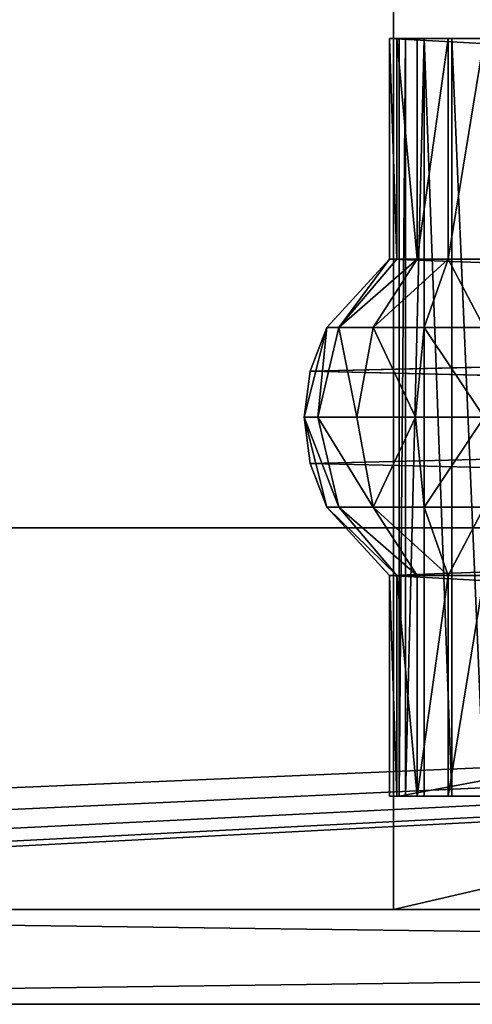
# Model space of a CAD drawing. Extents: x -4.01 to 4.01, y 0 to 2.
# Tile 2 of 7: x -2.54 to -2.06, y 0 to 1.04. Entities that reach past the tile are written whole.
import ezdxf

# ---------------------------------------------------------------- set-up
doc = ezdxf.new("R2010")
doc.units = 0
doc.header["$LTSCALE"] = 2.54
doc.layers.get('0').update_dxf_attribs({"linetype": 'CONTINUOUS'})

# ---------------------------------------------------------------- blocks, each defined once
blk = doc.blocks.new('COMMA_1600_PM_STL')
at = {"color": 0}
for p, q in [((-2.1457, 0.101, 3.6612), (-2.1457, 1.0971, 3.6612)), ((-2.1457, 1.0971, 157.9449), (-2.1457, 0.101, 157.9449)), ((-2.1457, 0.101, 3.6612), (-2.1457, 1.0971, 3.6612)), ((-2.1457, 1.0971, 157.9449), (-2.1457, 0.101, 157.9449)), ((-2.15, 1.021, 3.75), (-2.15, 0.788, 3.75)), ((-2.15, 0.788, 157.95), (-2.15, 1.021, 157.95)), ((-2.15, 1.021, 157.95), (-2.15, 1.021, 3.75)), ((-2.15, 1.021, 3.75), (-2.15, 0.788, 3.75)), ((-2.15, 1.021, 3.75), (-2.1424, 1.021, 3.7117)), ((-2.15, 1.021, 157.95), (-2.15, 1.021, 3.75)), ((2.15, 1.021, 157.95), (-2.15, 1.021, 157.95)), ((-2.15, 1.021, 3.75), (-2.1424, 1.021, 3.7117)), ((-2.15, 0.788, 157.95), (-2.15, 1.021, 157.95)), ((2.15, 1.021, 157.95), (-2.15, 1.021, 157.95)), ((-2.1424, 0.788, 3.7117), (-2.1424, 1.021, 3.7117)), ((-2.1424, 1.021, 3.7117), (-2.1207, 1.021, 3.6793)), ((-2.1424, 0.788, 3.7117), (-2.1424, 1.021, 3.7117)), ((-2.1424, 1.021, 3.7117), (-2.1207, 1.021, 3.6793)), ((-2.14, 0.221, 3.75), (-2.14, 1.021, 3.75)), ((-2.14, 1.021, 157.94), (-2.14, 1.021, 3.75)), ((-2.14, 1.021, 157.94), (-2.14, 0.221, 157.94)), ((-2.14, 0.221, 3.75), (-2.14, 1.021, 3.75)), ((-2.14, 1.021, 3.75), (-2.1331, 1.021, 3.7156)), ((2.14, 1.021, 157.94), (-2.14, 1.021, 157.94)), ((-2.14, 1.021, 157.94), (-2.14, 1.021, 3.75)), ((-2.14, 1.021, 3.75), (-2.1331, 1.021, 3.7156)), ((-2.14, 1.021, 157.94), (-2.14, 0.221, 157.94)), ((2.14, 1.021, 157.94), (-2.14, 1.021, 157.94)), ((-2.1331, 0.221, 3.7156), (-2.1331, 1.021, 3.7156)), ((-2.1331, 0.221, 3.7156), (-2.1331, 1.021, 3.7156)), ((-2.1331, 1.021, 3.7156), (-2.1136, 1.021, 3.6864)), ((-2.1331, 1.021, 3.7156), (-2.1136, 1.021, 3.6864)), ((-2.1207, 0.788, 3.6793), (-2.1207, 1.021, 3.6793)), ((-2.1207, 1.021, 3.6793), (-2.0883, 1.021, 3.6576)), ((-2.1207, 0.788, 3.6793), (-2.1207, 1.021, 3.6793)), ((-2.1207, 1.021, 3.6793), (-2.0883, 1.021, 3.6576)), ((-2.1136, 0.221, 3.6864), (-2.1136, 1.021, 3.6864)), ((-2.1136, 0.221, 3.6864), (-2.1136, 1.021, 3.6864)), ((-2.1136, 1.021, 3.6864), (-2.0844, 1.021, 3.6668)), ((-2.1136, 1.021, 3.6864), (-2.0844, 1.021, 3.6668)), ((-2.0883, 0.788, 3.6576), (-2.0883, 1.021, 3.6576)), ((-2.0883, 1.021, 3.6576), (-2.05, 1.021, 3.65)), ((-2.0883, 0.788, 3.6576), (-2.0883, 1.021, 3.6576)), ((-2.0883, 1.021, 3.6576), (-2.05, 1.021, 3.65)), ((-2.0844, 0.221, 3.6668), (-2.0844, 1.021, 3.6668)), ((-2.0844, 0.221, 3.6668), (-2.0844, 1.021, 3.6668)), ((-2.0844, 1.021, 3.6668), (-2.05, 1.021, 3.66)), ((-2.0844, 1.021, 3.6668), (-2.05, 1.021, 3.66)), ((-2.15, 0.788, 3.75), (-2.2161, 0.7159, 3.75)), ((-2.2161, 0.7159, 158.0161), (-2.15, 0.788, 157.95)), ((-2.15, 0.788, 3.75), (-2.2161, 0.7159, 3.75)), ((-2.2161, 0.7159, 158.0161), (-2.15, 0.788, 157.95)), ((-2.2034, 0.7159, 3.6864), (-2.1424, 0.788, 3.7117)), ((-2.2034, 0.7159, 3.6864), (-2.1424, 0.788, 3.7117)), ((-2.1674, 0.7159, 3.6326), (-2.1207, 0.788, 3.6793)), ((-2.1674, 0.7159, 3.6326), (-2.1207, 0.788, 3.6793)), ((-2.15, 0.788, 157.95), (-2.15, 0.788, 3.75)), ((-2.15, 0.788, 157.95), (-2.15, 0.788, 3.75)), ((-2.15, 0.788, 3.75), (-2.1424, 0.788, 3.7117)), ((-2.15, 0.788, 3.75), (-2.1424, 0.788, 3.7117)), ((2.15, 0.788, 157.95), (-2.15, 0.788, 157.95)), ((2.15, 0.788, 157.95), (-2.15, 0.788, 157.95)), ((-2.1424, 0.788, 3.7117), (-2.1207, 0.788, 3.6793)), ((-2.1424, 0.788, 3.7117), (-2.1207, 0.788, 3.6793)), ((-2.1207, 0.788, 3.6793), (-2.0883, 0.788, 3.6576)), ((-2.1207, 0.788, 3.6793), (-2.0883, 0.788, 3.6576)), ((-2.1136, 0.7159, 3.5966), (-2.0883, 0.788, 3.6576)), ((-2.1136, 0.7159, 3.5966), (-2.0883, 0.788, 3.6576)), ((-2.0883, 0.788, 3.6576), (-2.05, 0.788, 3.65)), ((-2.0883, 0.788, 3.6576), (-2.05, 0.788, 3.65)), ((-2.2161, 0.7159, 3.75), (-2.24, 0.621, 3.75)), ((-2.2161, 0.7159, 3.75), (-2.24, 0.621, 3.75)), ((-2.2161, 0.7159, 3.75), (-2.2339, 0.6699, 158.0339)), ((-2.2339, 0.6699, 158.0339), (-2.2161, 0.7159, 158.0161)), ((-2.2161, 0.7159, 3.75), (-2.2339, 0.6699, 158.0339)), ((-0.2063, 0.7159, 158.0161), (-2.2339, 0.6699, 158.0339)), ((-0.2063, 0.7159, 158.0161), (-2.2339, 0.6699, 158.0339)), ((-2.2339, 0.6699, 158.0339), (-2.2161, 0.7159, 158.0161)), ((-2.2255, 0.621, 3.6773), (-2.2034, 0.7159, 3.6864)), ((-2.2255, 0.621, 3.6773), (-2.2034, 0.7159, 3.6864)), ((-2.2161, 0.7159, 3.75), (-2.2161, 0.7159, 158.0161)), ((-2.2161, 0.7159, 3.75), (-2.2161, 0.7159, 158.0161)), ((-2.2161, 0.7159, 3.75), (-2.2034, 0.7159, 3.6864)), ((-2.2161, 0.7159, 3.75), (-2.2034, 0.7159, 3.6864)), ((-0.2063, 0.7159, 158.0161), (-2.2161, 0.7159, 158.0161)), ((-0.2063, 0.7159, 158.0161), (-2.2161, 0.7159, 158.0161)), ((-2.2034, 0.7159, 3.6864), (-2.1674, 0.7159, 3.6326)), ((-2.2034, 0.7159, 3.6864), (-2.1674, 0.7159, 3.6326)), ((-2.1844, 0.621, 3.6156), (-2.1674, 0.7159, 3.6326)), ((-2.1844, 0.621, 3.6156), (-2.1674, 0.7159, 3.6326)), ((-2.1674, 0.7159, 3.6326), (-2.1136, 0.7159, 3.5966)), ((-2.1674, 0.7159, 3.6326), (-2.1136, 0.7159, 3.5966)), ((-2.1227, 0.621, 3.5745), (-2.1136, 0.7159, 3.5966)), ((-2.1227, 0.621, 3.5745), (-2.1136, 0.7159, 3.5966)), ((-2.1136, 0.7159, 3.5966), (-2.05, 0.7159, 3.5839)), ((-2.1136, 0.7159, 3.5966), (-2.05, 0.7159, 3.5839)), ((-2.24, 0.621, 3.75), (-2.2339, 0.6699, 158.0339)), ((-2.24, 0.621, 3.75), (-2.2339, 0.6699, 158.0339)), ((-2.24, 0.621, 158.04), (-2.2339, 0.6699, 158.0339)), ((-2.24, 0.621, 158.04), (-2.2339, 0.6699, 158.0339)), ((-0.2063, 0.621, 158.04), (-2.2339, 0.6699, 158.0339)), ((-0.2063, 0.621, 158.04), (-2.2339, 0.6699, 158.0339)), ((-2.24, 0.621, 3.75), (-2.24, 0.621, 158.04)), ((-2.24, 0.621, 3.75), (-2.24, 0.621, 158.04)), ((-2.24, 0.621, 3.75), (-2.2339, 0.5721, 158.0339)), ((-2.2339, 0.5721, 158.0339), (-2.24, 0.621, 158.04)), ((-2.24, 0.621, 3.75), (-2.2339, 0.5721, 158.0339)), ((-2.24, 0.621, 3.75), (-2.2161, 0.5261, 3.75)), ((-2.24, 0.621, 3.75), (-2.2161, 0.5261, 3.75)), ((-2.24, 0.621, 3.75), (-2.2255, 0.621, 3.6773)), ((-2.24, 0.621, 3.75), (-2.2255, 0.621, 3.6773)), ((-0.2063, 0.621, 158.04), (-2.24, 0.621, 158.04)), ((-2.2339, 0.5721, 158.0339), (-2.24, 0.621, 158.04)), ((-0.2063, 0.621, 158.04), (-2.24, 0.621, 158.04)), ((-0.2063, 0.621, 158.04), (-2.2339, 0.5721, 158.0339)), ((-0.2063, 0.621, 158.04), (-2.2339, 0.5721, 158.0339)), ((-2.2034, 0.5261, 3.6864), (-2.2255, 0.621, 3.6773)), ((-2.2255, 0.621, 3.6773), (-2.1844, 0.621, 3.6156)), ((-2.2255, 0.621, 3.6773), (-2.1844, 0.621, 3.6156)), ((-2.2034, 0.5261, 3.6864), (-2.2255, 0.621, 3.6773)), ((-2.1674, 0.5261, 3.6326), (-2.1844, 0.621, 3.6156)), ((-2.1844, 0.621, 3.6156), (-2.1227, 0.621, 3.5745)), ((-2.1844, 0.621, 3.6156), (-2.1227, 0.621, 3.5745)), ((-2.1674, 0.5261, 3.6326), (-2.1844, 0.621, 3.6156)), ((-2.1136, 0.5261, 3.5966), (-2.1227, 0.621, 3.5745)), ((-2.1227, 0.621, 3.5745), (-2.05, 0.621, 3.56)), ((-2.1227, 0.621, 3.5745), (-2.05, 0.621, 3.56)), ((-2.1136, 0.5261, 3.5966), (-2.1227, 0.621, 3.5745)), ((-2.2161, 0.5261, 3.75), (-2.2339, 0.5721, 158.0339)), ((-2.2161, 0.5261, 3.75), (-2.2339, 0.5721, 158.0339)), ((-2.2161, 0.5261, 158.0161), (-2.2339, 0.5721, 158.0339)), ((-0.2063, 0.5261, 158.0161), (-2.2339, 0.5721, 158.0339)), ((-2.2161, 0.5261, 158.0161), (-2.2339, 0.5721, 158.0339)), ((-0.2063, 0.5261, 158.0161), (-2.2339, 0.5721, 158.0339)), ((-2.2161, 0.5261, 3.75), (-2.2161, 0.5261, 158.0161)), ((-2.2161, 0.5261, 3.75), (-2.15, 0.454, 3.75)), ((-2.15, 0.454, 157.95), (-2.2161, 0.5261, 158.0161)), ((-2.2161, 0.5261, 3.75), (-2.2161, 0.5261, 158.0161)), ((-2.2161, 0.5261, 3.75), (-2.15, 0.454, 3.75)), ((-2.2161, 0.5261, 3.75), (-2.2034, 0.5261, 3.6864)), ((-2.2161, 0.5261, 3.75), (-2.2034, 0.5261, 3.6864)), ((-0.2063, 0.5261, 158.0161), (-2.2161, 0.5261, 158.0161)), ((-2.15, 0.454, 157.95), (-2.2161, 0.5261, 158.0161)), ((-0.2063, 0.5261, 158.0161), (-2.2161, 0.5261, 158.0161)), ((-2.1424, 0.454, 3.7117), (-2.2034, 0.5261, 3.6864)), ((-2.2034, 0.5261, 3.6864), (-2.1674, 0.5261, 3.6326)), ((-2.2034, 0.5261, 3.6864), (-2.1674, 0.5261, 3.6326)), ((-2.1424, 0.454, 3.7117), (-2.2034, 0.5261, 3.6864)), ((-2.1207, 0.454, 3.6793), (-2.1674, 0.5261, 3.6326)), ((-2.1674, 0.5261, 3.6326), (-2.1136, 0.5261, 3.5966)), ((-2.1674, 0.5261, 3.6326), (-2.1136, 0.5261, 3.5966)), ((-2.1207, 0.454, 3.6793), (-2.1674, 0.5261, 3.6326)), ((-2.0883, 0.454, 3.6576), (-2.1136, 0.5261, 3.5966)), ((-2.1136, 0.5261, 3.5966), (-2.05, 0.5261, 3.5839)), ((-2.1136, 0.5261, 3.5966), (-2.05, 0.5261, 3.5839)), ((-2.0883, 0.454, 3.6576), (-2.1136, 0.5261, 3.5966)), ((-3.914, 0.5042, 1), (3.914, 0.5042, 1)), ((3.914, 0.5042, 0.8), (-3.914, 0.5042, 0.8)), ((-3.914, 0.5042, 1), (3.914, 0.5042, 1)), ((3.914, 0.5042, 0.8), (-3.914, 0.5042, 0.8)), ((-3.914, 0.5042, 160.8), (3.914, 0.5042, 160.8)), ((3.914, 0.5042, 160.6), (-3.914, 0.5042, 160.6)), ((-3.914, 0.5042, 160.8), (3.914, 0.5042, 160.8)), ((3.914, 0.5042, 160.6), (-3.914, 0.5042, 160.6)), ((-2.15, 0.454, 3.75), (-2.15, 0.221, 3.75)), ((-2.15, 0.221, 157.95), (-2.15, 0.454, 157.95)), ((-2.15, 0.454, 157.95), (-2.15, 0.454, 3.75)), ((-2.15, 0.454, 157.95), (-2.15, 0.454, 3.75)), ((-2.15, 0.454, 3.75), (-2.15, 0.221, 3.75)), ((-2.15, 0.454, 3.75), (-2.1424, 0.454, 3.7117)), ((-2.15, 0.454, 3.75), (-2.1424, 0.454, 3.7117)), ((2.15, 0.454, 157.95), (-2.15, 0.454, 157.95)), ((-2.15, 0.221, 157.95), (-2.15, 0.454, 157.95)), ((2.15, 0.454, 157.95), (-2.15, 0.454, 157.95)), ((-2.1424, 0.221, 3.7117), (-2.1424, 0.454, 3.7117)), ((-2.1424, 0.454, 3.7117), (-2.1207, 0.454, 3.6793)), ((-2.1424, 0.221, 3.7117), (-2.1424, 0.454, 3.7117)), ((-2.1424, 0.454, 3.7117), (-2.1207, 0.454, 3.6793)), ((-2.1207, 0.221, 3.6793), (-2.1207, 0.454, 3.6793)), ((-2.1207, 0.454, 3.6793), (-2.0883, 0.454, 3.6576)), ((-2.1207, 0.221, 3.6793), (-2.1207, 0.454, 3.6793)), ((-2.1207, 0.454, 3.6793), (-2.0883, 0.454, 3.6576)), ((-2.0883, 0.221, 3.6576), (-2.0883, 0.454, 3.6576)), ((-2.0883, 0.454, 3.6576), (-2.05, 0.454, 3.65)), ((-2.0883, 0.221, 3.6576), (-2.0883, 0.454, 3.6576)), ((-2.0883, 0.454, 3.6576), (-2.05, 0.454, 3.65)), ((-2.15, 0.221, 157.95), (-2.15, 0.221, 3.75)), ((-2.15, 0.221, 3.75), (-2.1424, 0.221, 3.7117)), ((2.15, 0.221, 157.95), (-2.15, 0.221, 157.95)), ((-2.15, 0.221, 157.95), (-2.15, 0.221, 3.75)), ((-2.15, 0.221, 3.75), (-2.1424, 0.221, 3.7117)), ((2.15, 0.221, 157.95), (-2.15, 0.221, 157.95)), ((-2.1424, 0.221, 3.7117), (-2.1207, 0.221, 3.6793)), ((-2.1424, 0.221, 3.7117), (-2.1207, 0.221, 3.6793)), ((-2.14, 0.221, 3.75), (-2.14, 0.221, 157.94)), ((-2.1331, 0.221, 3.7156), (-2.14, 0.221, 3.75)), ((-2.14, 0.221, 3.75), (-2.14, 0.221, 157.94)), ((-2.14, 0.221, 157.94), (2.14, 0.221, 157.94)), ((-2.1331, 0.221, 3.7156), (-2.14, 0.221, 3.75)), ((-2.14, 0.221, 157.94), (2.14, 0.221, 157.94)), ((-2.1136, 0.221, 3.6864), (-2.1331, 0.221, 3.7156)), ((-2.1136, 0.221, 3.6864), (-2.1331, 0.221, 3.7156)), ((-2.1207, 0.221, 3.6793), (-2.0883, 0.221, 3.6576)), ((-2.1207, 0.221, 3.6793), (-2.0883, 0.221, 3.6576)), ((-2.0844, 0.221, 3.6668), (-2.1136, 0.221, 3.6864)), ((-2.0844, 0.221, 3.6668), (-2.1136, 0.221, 3.6864)), ((-2.0883, 0.221, 3.6576), (-2.05, 0.221, 3.65)), ((-2.0883, 0.221, 3.6576), (-2.05, 0.221, 3.65)), ((-2.05, 0.221, 3.66), (-2.0844, 0.221, 3.6668)), ((-2.05, 0.221, 3.66), (-2.0844, 0.221, 3.6668)), ((3.8288, 0.101, 0.8), (-3.8288, 0.101, 0.8)), ((-3.8288, 0.101, 160.8), (3.8288, 0.101, 160.8)), ((3.8288, 0.101, 0.8), (-3.8288, 0.101, 0.8)), ((-3.8288, 0.101, 160.8), (3.8288, 0.101, 160.8)), ((3.8288, 0.101, 1), (-3.8288, 0.101, 1)), ((3.8288, 0.101, 0.8), (-3.8288, 0.101, 0.8)), ((3.8288, 0.101, 1), (-3.8288, 0.101, 1)), ((3.8288, 0.101, 0.8), (-3.8288, 0.101, 0.8)), ((-3.8288, 0.101, 160.8), (3.8288, 0.101, 160.8)), ((-3.8288, 0.101, 160.6), (3.8288, 0.101, 160.6)), ((-3.8288, 0.101, 160.8), (3.8288, 0.101, 160.8)), ((-3.8288, 0.101, 160.6), (3.8288, 0.101, 160.6)), ((2.1423, 0.101, 3.6612), (-2.1457, 0.101, 3.6612)), ((-2.1457, 0.101, 157.9449), (2.1423, 0.101, 157.9449)), ((-2.1457, 0.101, 3.6612), (-2.1457, 0.101, 157.9449)), ((-2.1457, 0.101, 157.9449), (2.1423, 0.101, 157.9449)), ((-2.1457, 0.101, 3.6612), (-2.1457, 0.101, 157.9449)), ((2.1423, 0.101, 3.6612), (-2.1457, 0.101, 3.6612)), ((-3.8288, 0.001, 0.8), (3.8288, 0.001, 0.8)), ((3.8288, 0.001, 160.8), (-3.8288, 0.001, 160.8)), ((-3.8288, 0.001, 0.8), (3.8288, 0.001, 0.8)), ((3.8288, 0.001, 160.8), (-3.8288, 0.001, 160.8))]:
    blk.add_line(p, q, dxfattribs=at)
mesh = blk.add_polyface(dxfattribs=at)
corners = [(2.1423, 1.0971, 3.6612), (-2.1457, 0.101, 3.6612), (-2.1457, 1.0971, 3.6612), (2.1423, 0.101, 3.6612)]
mesh.append_faces([[corners[k] for k in face] for face in [(0, 1, 2), (1, 0, 3)]], dxfattribs={"vtx0": -1, "color": 0})
mesh = blk.add_polyface(dxfattribs=at)
corners = [(2.1423, 0.101, 157.9449), (-2.1457, 1.0971, 157.9449), (-2.1457, 0.101, 157.9449), (2.1423, 1.0971, 157.9449)]
mesh.append_faces([[corners[k] for k in face] for face in [(0, 1, 2), (1, 0, 3)]], dxfattribs={"vtx0": -1, "color": 0})
mesh = blk.add_polyface(dxfattribs=at)
corners = [(-2.1457, 1.0971, 157.9449), (-2.1457, 0.101, 3.6612), (-2.1457, 0.101, 157.9449), (-2.1457, 1.0971, 3.6612)]
mesh.append_faces([[corners[k] for k in face] for face in [(0, 1, 2), (1, 0, 3)]], dxfattribs={"vtx0": -1, "color": 0})
mesh = blk.add_polyface(dxfattribs=at)
corners = [(-2.15, 1.021, 157.95), (-2.15, 0.788, 3.75), (-2.15, 0.788, 157.95), (-2.15, 1.021, 3.75)]
mesh.append_faces([[corners[k] for k in face] for face in [(0, 1, 2), (1, 0, 3)]], dxfattribs={"vtx0": -1, "color": 0})
mesh = blk.add_polyface(dxfattribs=at)
corners = [(-2.15, 1.021, 3.75), (-2.1424, 0.788, 3.7117), (-2.15, 0.788, 3.75), (-2.1424, 1.021, 3.7117)]
mesh.append_faces([[corners[k] for k in face] for face in [(0, 1, 2), (1, 0, 3)]], dxfattribs={"vtx0": -1, "color": 0})
mesh = blk.add_polyface(dxfattribs=at)
corners = [(-2.0883, 1.021, 3.6576), (-2.0844, 1.021, 3.6668), (-2.05, 1.021, 3.66), (-2.1207, 1.021, 3.6793), (-2.1136, 1.021, 3.6864), (-2.1424, 1.021, 3.7117), (-2.1331, 1.021, 3.7156), (-2.15, 1.021, 3.75), (-2.14, 1.021, 3.75), (-2.15, 1.021, 157.95), (-2.14, 1.021, 157.94), (2.14, 1.021, 157.94), (2.15, 1.021, 3.65), (-2.05, 1.021, 3.65), (2.14, 1.021, 3.66), (2.15, 1.021, 157.95)]
mesh.append_faces([[corners[k] for k in face] for face in [(0, 12, 13)]], dxfattribs={"vtx0": -1, "color": 0})
mesh.append_faces([[corners[k] for k in face] for face in [(1, 3, 4), (4, 5, 6), (6, 7, 8), (8, 9, 10), (10, 9, 11), (12, 14, 15), (14, 0, 2), (15, 11, 9)]], dxfattribs={"vtx0": -1, "vtx1": -1, "color": 0})
mesh.append_faces([[corners[k] for k in face] for face in [(12, 0, 14)]], dxfattribs={"vtx0": -1, "vtx1": -1, "vtx2": -1, "color": 0})
mesh.append_faces([[corners[k] for k in face] for face in [(0, 1, 2), (1, 0, 3), (4, 3, 5), (6, 5, 7), (8, 7, 9), (15, 14, 11)]], dxfattribs={"vtx0": -1, "vtx2": -1, "color": 0})
mesh = blk.add_polyface(dxfattribs=at)
corners = [(2.15, 0.788, 157.95), (-2.15, 1.021, 157.95), (-2.15, 0.788, 157.95), (2.15, 1.021, 157.95)]
mesh.append_faces([[corners[k] for k in face] for face in [(0, 1, 2), (1, 0, 3)]], dxfattribs={"vtx0": -1, "color": 0})
mesh = blk.add_polyface(dxfattribs=at)
corners = [(-2.1424, 1.021, 3.7117), (-2.1207, 0.788, 3.6793), (-2.1424, 0.788, 3.7117), (-2.1207, 1.021, 3.6793)]
mesh.append_faces([[corners[k] for k in face] for face in [(0, 1, 2), (1, 0, 3)]], dxfattribs={"vtx0": -1, "color": 0})
mesh = blk.add_polyface(dxfattribs=at)
corners = [(-2.14, 1.021, 3.75), (-2.14, 0.221, 157.94), (-2.14, 0.221, 3.75), (-2.14, 1.021, 157.94)]
mesh.append_faces([[corners[k] for k in face] for face in [(0, 1, 2), (1, 0, 3)]], dxfattribs={"vtx0": -1, "color": 0})
mesh = blk.add_polyface(dxfattribs=at)
corners = [(-2.1331, 1.021, 3.7156), (-2.14, 0.221, 3.75), (-2.1331, 0.221, 3.7156), (-2.14, 1.021, 3.75)]
mesh.append_faces([[corners[k] for k in face] for face in [(0, 1, 2), (1, 0, 3)]], dxfattribs={"vtx0": -1, "color": 0})
mesh = blk.add_polyface(dxfattribs=at)
corners = [(2.14, 1.021, 157.94), (-2.14, 0.221, 157.94), (-2.14, 1.021, 157.94), (2.14, 0.221, 157.94)]
mesh.append_faces([[corners[k] for k in face] for face in [(0, 1, 2), (1, 0, 3)]], dxfattribs={"vtx0": -1, "color": 0})
mesh = blk.add_polyface(dxfattribs=at)
corners = [(-2.1136, 1.021, 3.6864), (-2.1331, 0.221, 3.7156), (-2.1136, 0.221, 3.6864), (-2.1331, 1.021, 3.7156)]
mesh.append_faces([[corners[k] for k in face] for face in [(0, 1, 2), (1, 0, 3)]], dxfattribs={"vtx0": -1, "color": 0})
mesh = blk.add_polyface(dxfattribs=at)
corners = [(-2.0883, 1.021, 3.6576), (-2.1207, 0.788, 3.6793), (-2.1207, 1.021, 3.6793), (-2.0883, 0.788, 3.6576)]
mesh.append_faces([[corners[k] for k in face] for face in [(0, 1, 2), (1, 0, 3)]], dxfattribs={"vtx0": -1, "color": 0})
mesh = blk.add_polyface(dxfattribs=at)
corners = [(-2.0844, 0.221, 3.6668), (-2.1136, 1.021, 3.6864), (-2.1136, 0.221, 3.6864), (-2.0844, 1.021, 3.6668)]
mesh.append_faces([[corners[k] for k in face] for face in [(0, 1, 2), (1, 0, 3)]], dxfattribs={"vtx0": -1, "color": 0})
mesh = blk.add_polyface(dxfattribs=at)
corners = [(-2.05, 1.021, 3.65), (-2.0883, 0.788, 3.6576), (-2.0883, 1.021, 3.6576), (-2.05, 0.788, 3.65)]
mesh.append_faces([[corners[k] for k in face] for face in [(0, 1, 2), (1, 0, 3)]], dxfattribs={"vtx0": -1, "color": 0})
mesh = blk.add_polyface(dxfattribs=at)
corners = [(-2.05, 0.221, 3.66), (-2.0844, 1.021, 3.6668), (-2.0844, 0.221, 3.6668), (-2.05, 1.021, 3.66)]
mesh.append_faces([[corners[k] for k in face] for face in [(0, 1, 2), (1, 0, 3)]], dxfattribs={"vtx0": -1, "color": 0})
mesh = blk.add_polyface(dxfattribs=at)
corners = [(-2.15, 0.788, 157.95), (-2.2161, 0.7159, 3.75), (-2.2161, 0.7159, 158.0161), (-2.15, 0.788, 3.75)]
mesh.append_faces([[corners[k] for k in face] for face in [(0, 1, 2), (1, 0, 3)]], dxfattribs={"vtx0": -1, "color": 0})
mesh = blk.add_polyface(dxfattribs=at)
corners = [(-2.15, 0.788, 3.75), (-2.2034, 0.7159, 3.6864), (-2.2161, 0.7159, 3.75), (-2.1424, 0.788, 3.7117)]
mesh.append_faces([[corners[k] for k in face] for face in [(0, 1, 2), (1, 0, 3)]], dxfattribs={"vtx0": -1, "color": 0})
mesh = blk.add_polyface(dxfattribs=at)
corners = [(-0.2063, 0.7159, 158.0161), (-2.15, 0.788, 157.95), (-2.2161, 0.7159, 158.0161), (2.15, 0.788, 157.95), (2.2161, 0.7159, 158.0161)]
mesh.append_faces([[corners[k] for k in face] for face in [(0, 1, 2), (3, 0, 4)]], dxfattribs={"vtx0": -1, "color": 0})
mesh.append_faces([[corners[k] for k in face] for face in [(1, 0, 3)]], dxfattribs={"vtx0": -1, "vtx1": -1, "color": 0})
mesh = blk.add_polyface(dxfattribs=at)
corners = [(-2.2034, 0.7159, 3.6864), (-2.1207, 0.788, 3.6793), (-2.1674, 0.7159, 3.6326), (-2.1424, 0.788, 3.7117)]
mesh.append_faces([[corners[k] for k in face] for face in [(0, 1, 2), (1, 0, 3)]], dxfattribs={"vtx0": -1, "color": 0})
mesh = blk.add_polyface(dxfattribs=at)
corners = [(-2.1674, 0.7159, 3.6326), (-2.0883, 0.788, 3.6576), (-2.1136, 0.7159, 3.5966), (-2.1207, 0.788, 3.6793)]
mesh.append_faces([[corners[k] for k in face] for face in [(0, 1, 2), (1, 0, 3)]], dxfattribs={"vtx0": -1, "color": 0})
mesh = blk.add_polyface(dxfattribs=at)
corners = [(-2.0883, 0.788, 3.6576), (-2.05, 0.7159, 3.5839), (-2.1136, 0.7159, 3.5966), (-2.05, 0.788, 3.65)]
mesh.append_faces([[corners[k] for k in face] for face in [(0, 1, 2), (1, 0, 3)]], dxfattribs={"vtx0": -1, "color": 0})
mesh = blk.add_polyface(dxfattribs=at)
corners = [(-2.2161, 0.7159, 3.75), (-2.24, 0.621, 3.75), (-2.2339, 0.6699, 158.0339)]
mesh.append_faces([[corners[k] for k in face] for face in [(0, 1, 2)]], dxfattribs={"color": 0})
mesh = blk.add_polyface(dxfattribs=at)
corners = [(-2.2161, 0.7159, 3.75), (-2.2255, 0.621, 3.6773), (-2.24, 0.621, 3.75), (-2.2034, 0.7159, 3.6864)]
mesh.append_faces([[corners[k] for k in face] for face in [(0, 1, 2), (1, 0, 3)]], dxfattribs={"vtx0": -1, "color": 0})
mesh = blk.add_polyface(dxfattribs=at)
corners = [(-2.2161, 0.7159, 3.75), (-2.2339, 0.6699, 158.0339), (-2.2161, 0.7159, 158.0161)]
mesh.append_faces([[corners[k] for k in face] for face in [(0, 1, 2)]], dxfattribs={"color": 0})
mesh = blk.add_polyface(dxfattribs=at)
corners = [(-0.2063, 0.7159, 158.0161), (-2.2339, 0.6699, 158.0339), (-0.2063, 0.621, 158.04)]
mesh.append_faces([[corners[k] for k in face] for face in [(0, 1, 2)]], dxfattribs={"color": 0})
mesh = blk.add_polyface(dxfattribs=at)
corners = [(-0.2063, 0.7159, 158.0161), (-2.2161, 0.7159, 158.0161), (-2.2339, 0.6699, 158.0339)]
mesh.append_faces([[corners[k] for k in face] for face in [(0, 1, 2)]], dxfattribs={"color": 0})
mesh = blk.add_polyface(dxfattribs=at)
corners = [(-2.2034, 0.7159, 3.6864), (-2.1844, 0.621, 3.6156), (-2.2255, 0.621, 3.6773), (-2.1674, 0.7159, 3.6326)]
mesh.append_faces([[corners[k] for k in face] for face in [(0, 1, 2), (1, 0, 3)]], dxfattribs={"vtx0": -1, "color": 0})
mesh = blk.add_polyface(dxfattribs=at)
corners = [(-2.1674, 0.7159, 3.6326), (-2.1227, 0.621, 3.5745), (-2.1844, 0.621, 3.6156), (-2.1136, 0.7159, 3.5966)]
mesh.append_faces([[corners[k] for k in face] for face in [(0, 1, 2), (1, 0, 3)]], dxfattribs={"vtx0": -1, "color": 0})
mesh = blk.add_polyface(dxfattribs=at)
corners = [(-2.1136, 0.7159, 3.5966), (-2.05, 0.621, 3.56), (-2.1227, 0.621, 3.5745), (-2.05, 0.7159, 3.5839)]
mesh.append_faces([[corners[k] for k in face] for face in [(0, 1, 2), (1, 0, 3)]], dxfattribs={"vtx0": -1, "color": 0})
mesh = blk.add_polyface(dxfattribs=at)
corners = [(-2.2339, 0.6699, 158.0339), (-2.24, 0.621, 3.75), (-2.24, 0.621, 158.04)]
mesh.append_faces([[corners[k] for k in face] for face in [(0, 1, 2)]], dxfattribs={"color": 0})
mesh = blk.add_polyface(dxfattribs=at)
corners = [(-0.2063, 0.621, 158.04), (-2.2339, 0.6699, 158.0339), (-2.24, 0.621, 158.04)]
mesh.append_faces([[corners[k] for k in face] for face in [(0, 1, 2)]], dxfattribs={"color": 0})
mesh = blk.add_polyface(dxfattribs=at)
corners = [(-2.24, 0.621, 3.75), (-2.2339, 0.5721, 158.0339), (-2.24, 0.621, 158.04)]
mesh.append_faces([[corners[k] for k in face] for face in [(0, 1, 2)]], dxfattribs={"color": 0})
mesh = blk.add_polyface(dxfattribs=at)
corners = [(-2.24, 0.621, 3.75), (-2.2161, 0.5261, 3.75), (-2.2339, 0.5721, 158.0339)]
mesh.append_faces([[corners[k] for k in face] for face in [(0, 1, 2)]], dxfattribs={"color": 0})
mesh = blk.add_polyface(dxfattribs=at)
corners = [(-2.24, 0.621, 3.75), (-2.2034, 0.5261, 3.6864), (-2.2161, 0.5261, 3.75), (-2.2255, 0.621, 3.6773)]
mesh.append_faces([[corners[k] for k in face] for face in [(0, 1, 2), (1, 0, 3)]], dxfattribs={"vtx0": -1, "color": 0})
mesh = blk.add_polyface(dxfattribs=at)
corners = [(-0.2063, 0.621, 158.04), (-2.24, 0.621, 158.04), (-2.2339, 0.5721, 158.0339)]
mesh.append_faces([[corners[k] for k in face] for face in [(0, 1, 2)]], dxfattribs={"color": 0})
mesh = blk.add_polyface(dxfattribs=at)
corners = [(-0.2063, 0.621, 158.04), (-2.2339, 0.5721, 158.0339), (-0.2063, 0.5261, 158.0161)]
mesh.append_faces([[corners[k] for k in face] for face in [(0, 1, 2)]], dxfattribs={"color": 0})
mesh = blk.add_polyface(dxfattribs=at)
corners = [(-2.2255, 0.621, 3.6773), (-2.1674, 0.5261, 3.6326), (-2.2034, 0.5261, 3.6864), (-2.1844, 0.621, 3.6156)]
mesh.append_faces([[corners[k] for k in face] for face in [(0, 1, 2), (1, 0, 3)]], dxfattribs={"vtx0": -1, "color": 0})
mesh = blk.add_polyface(dxfattribs=at)
corners = [(-2.1227, 0.621, 3.5745), (-2.1674, 0.5261, 3.6326), (-2.1844, 0.621, 3.6156), (-2.1136, 0.5261, 3.5966)]
mesh.append_faces([[corners[k] for k in face] for face in [(0, 1, 2), (1, 0, 3)]], dxfattribs={"vtx0": -1, "color": 0})
mesh = blk.add_polyface(dxfattribs=at)
corners = [(-2.05, 0.621, 3.56), (-2.1136, 0.5261, 3.5966), (-2.1227, 0.621, 3.5745), (-2.05, 0.5261, 3.5839)]
mesh.append_faces([[corners[k] for k in face] for face in [(0, 1, 2), (1, 0, 3)]], dxfattribs={"vtx0": -1, "color": 0})
mesh = blk.add_polyface(dxfattribs=at)
corners = [(-2.2339, 0.5721, 158.0339), (-2.2161, 0.5261, 3.75), (-2.2161, 0.5261, 158.0161)]
mesh.append_faces([[corners[k] for k in face] for face in [(0, 1, 2)]], dxfattribs={"color": 0})
mesh = blk.add_polyface(dxfattribs=at)
corners = [(-0.2063, 0.5261, 158.0161), (-2.2339, 0.5721, 158.0339), (-2.2161, 0.5261, 158.0161)]
mesh.append_faces([[corners[k] for k in face] for face in [(0, 1, 2)]], dxfattribs={"color": 0})
mesh = blk.add_polyface(dxfattribs=at)
corners = [(-2.2161, 0.5261, 158.0161), (-2.15, 0.454, 3.75), (-2.15, 0.454, 157.95), (-2.2161, 0.5261, 3.75)]
mesh.append_faces([[corners[k] for k in face] for face in [(0, 1, 2), (1, 0, 3)]], dxfattribs={"vtx0": -1, "color": 0})
mesh = blk.add_polyface(dxfattribs=at)
corners = [(-2.2161, 0.5261, 3.75), (-2.1424, 0.454, 3.7117), (-2.15, 0.454, 3.75), (-2.2034, 0.5261, 3.6864)]
mesh.append_faces([[corners[k] for k in face] for face in [(0, 1, 2), (1, 0, 3)]], dxfattribs={"vtx0": -1, "color": 0})
mesh = blk.add_polyface(dxfattribs=at)
corners = [(-2.15, 0.454, 157.95), (-0.2063, 0.5261, 158.0161), (-2.2161, 0.5261, 158.0161), (2.15, 0.454, 157.95), (2.2161, 0.5261, 158.0161)]
mesh.append_faces([[corners[k] for k in face] for face in [(0, 1, 2), (1, 3, 4)]], dxfattribs={"vtx0": -1, "color": 0})
mesh.append_faces([[corners[k] for k in face] for face in [(1, 0, 3)]], dxfattribs={"vtx0": -1, "vtx2": -1, "color": 0})
mesh = blk.add_polyface(dxfattribs=at)
corners = [(-2.1207, 0.454, 3.6793), (-2.2034, 0.5261, 3.6864), (-2.1674, 0.5261, 3.6326), (-2.1424, 0.454, 3.7117)]
mesh.append_faces([[corners[k] for k in face] for face in [(0, 1, 2), (1, 0, 3)]], dxfattribs={"vtx0": -1, "color": 0})
mesh = blk.add_polyface(dxfattribs=at)
corners = [(-2.0883, 0.454, 3.6576), (-2.1674, 0.5261, 3.6326), (-2.1136, 0.5261, 3.5966), (-2.1207, 0.454, 3.6793)]
mesh.append_faces([[corners[k] for k in face] for face in [(0, 1, 2), (1, 0, 3)]], dxfattribs={"vtx0": -1, "color": 0})
mesh = blk.add_polyface(dxfattribs=at)
corners = [(-2.05, 0.5261, 3.5839), (-2.0883, 0.454, 3.6576), (-2.1136, 0.5261, 3.5966), (-2.05, 0.454, 3.65)]
mesh.append_faces([[corners[k] for k in face] for face in [(0, 1, 2), (1, 0, 3)]], dxfattribs={"vtx0": -1, "color": 0})
mesh = blk.add_polyface(dxfattribs=at)
corners = [(-3.914, 0.5042, 0.8), (-4.0024, 0.1686, 0.8), (-4.014, 0.5007, 0.8), (-3.9875, 0.104, 0.8), (-3.9494, 0.0497, 0.8), (-3.9024, 0.1721, 0.8), (-3.8939, 0.0136, 0.8), (-3.8961, 0.1447, 0.8), (-3.88, 0.1217, 0.8), (-3.8288, 0.001, 0.8), (-3.8564, 0.1064, 0.8), (-3.8288, 0.101, 0.8), (3.8288, 0.101, 0.8), (3.8288, 0.001, 0.8), (3.8564, 0.1064, 0.8), (3.8939, 0.0136, 0.8), (3.88, 0.1217, 0.8), (3.8961, 0.1447, 0.8), (3.9494, 0.0497, 0.8), (3.9024, 0.1721, 0.8), (3.914, 0.5042, 0.8), (4.014, 0.5007, 0.8), (3.9875, 0.104, 0.8), (4.0024, 0.1686, 0.8)]
mesh.append_faces([[corners[k] for k in face] for face in [(0, 1, 2), (22, 21, 23)]], dxfattribs={"vtx0": -1, "color": 0})
mesh.append_faces([[corners[k] for k in face] for face in [(1, 0, 3), (3, 0, 4), (4, 5, 6), (6, 8, 9), (9, 12, 13), (13, 14, 15), (15, 17, 18), (18, 21, 22)]], dxfattribs={"vtx0": -1, "vtx1": -1, "color": 0})
mesh.append_faces([[corners[k] for k in face] for face in [(4, 0, 5), (6, 5, 7), (6, 7, 8), (9, 8, 10), (9, 10, 11), (9, 11, 12), (13, 12, 14), (15, 14, 16), (15, 16, 17), (18, 17, 19), (18, 19, 20), (18, 20, 21)]], dxfattribs={"vtx0": -1, "vtx2": -1, "color": 0})
mesh = blk.add_polyface(dxfattribs=at)
corners = [(-4.0024, 0.1686, 160.8), (-3.914, 0.5042, 160.8), (-4.014, 0.5007, 160.8), (-3.9875, 0.104, 160.8), (-3.9494, 0.0497, 160.8), (-3.9024, 0.1721, 160.8), (-3.8939, 0.0136, 160.8), (-3.8961, 0.1447, 160.8), (-3.88, 0.1217, 160.8), (-3.8288, 0.001, 160.8), (-3.8564, 0.1064, 160.8), (-3.8288, 0.101, 160.8), (3.8288, 0.001, 160.8), (3.8288, 0.101, 160.8), (3.8939, 0.0136, 160.8), (3.8564, 0.1064, 160.8), (3.88, 0.1217, 160.8), (3.8961, 0.1447, 160.8), (3.9494, 0.0497, 160.8), (3.9024, 0.1721, 160.8), (3.914, 0.5042, 160.8), (4.014, 0.5007, 160.8), (3.9875, 0.104, 160.8), (4.0024, 0.1686, 160.8)]
mesh.append_faces([[corners[k] for k in face] for face in [(0, 1, 2), (21, 22, 23)]], dxfattribs={"vtx0": -1, "color": 0})
mesh.append_faces([[corners[k] for k in face] for face in [(1, 4, 5), (5, 6, 7), (7, 6, 8), (8, 9, 10), (10, 9, 11), (11, 12, 13), (13, 14, 15), (15, 14, 16), (16, 14, 17), (17, 18, 19), (19, 18, 20), (20, 18, 21)]], dxfattribs={"vtx0": -1, "vtx1": -1, "color": 0})
mesh.append_faces([[corners[k] for k in face] for face in [(1, 0, 3), (1, 3, 4), (5, 4, 6), (8, 6, 9), (11, 9, 12), (13, 12, 14), (17, 14, 18), (21, 18, 22)]], dxfattribs={"vtx0": -1, "vtx2": -1, "color": 0})
mesh = blk.add_polyface(dxfattribs=at)
corners = [(-3.914, 0.5042, 1), (3.914, 0.5042, 0.8), (-3.914, 0.5042, 0.8), (3.914, 0.5042, 1)]
mesh.append_faces([[corners[k] for k in face] for face in [(0, 1, 2), (1, 0, 3)]], dxfattribs={"vtx0": -1, "color": 0})
mesh = blk.add_polyface(dxfattribs=at)
corners = [(-3.9024, 0.1721, 1), (3.914, 0.5042, 1), (-3.914, 0.5042, 1), (-3.8961, 0.1447, 1), (-3.88, 0.1217, 1), (-3.8564, 0.1064, 1), (-3.8288, 0.101, 1), (3.8288, 0.101, 1), (3.8564, 0.1064, 1), (3.88, 0.1217, 1), (3.8961, 0.1447, 1), (3.9024, 0.1721, 1)]
mesh.append_faces([[corners[k] for k in face] for face in [(0, 1, 2), (1, 10, 11)]], dxfattribs={"vtx0": -1, "color": 0})
mesh.append_faces([[corners[k] for k in face] for face in [(1, 0, 3), (1, 3, 4), (1, 4, 5), (1, 5, 6), (1, 6, 7), (1, 7, 8), (1, 8, 9), (1, 9, 10)]], dxfattribs={"vtx0": -1, "vtx2": -1, "color": 0})
mesh = blk.add_polyface(dxfattribs=at)
corners = [(3.914, 0.5042, 0.8), (-3.9024, 0.1721, 0.8), (-3.914, 0.5042, 0.8), (-3.8961, 0.1447, 0.8), (-3.88, 0.1217, 0.8), (-3.8564, 0.1064, 0.8), (-3.8288, 0.101, 0.8), (3.8288, 0.101, 0.8), (3.8564, 0.1064, 0.8), (3.88, 0.1217, 0.8), (3.8961, 0.1447, 0.8), (3.9024, 0.1721, 0.8)]
mesh.append_faces([[corners[k] for k in face] for face in [(0, 1, 2), (10, 0, 11)]], dxfattribs={"vtx0": -1, "color": 0})
mesh.append_faces([[corners[k] for k in face] for face in [(1, 0, 3), (3, 0, 4), (4, 0, 5), (5, 0, 6), (6, 0, 7), (7, 0, 8), (8, 0, 9), (9, 0, 10)]], dxfattribs={"vtx0": -1, "vtx1": -1, "color": 0})
mesh = blk.add_polyface(dxfattribs=at)
corners = [(-3.914, 0.5042, 160.8), (3.914, 0.5042, 160.6), (-3.914, 0.5042, 160.6), (3.914, 0.5042, 160.8)]
mesh.append_faces([[corners[k] for k in face] for face in [(0, 1, 2), (1, 0, 3)]], dxfattribs={"vtx0": -1, "color": 0})
mesh = blk.add_polyface(dxfattribs=at)
corners = [(-3.9024, 0.1721, 160.8), (3.914, 0.5042, 160.8), (-3.914, 0.5042, 160.8), (-3.8961, 0.1447, 160.8), (-3.88, 0.1217, 160.8), (-3.8564, 0.1064, 160.8), (-3.8288, 0.101, 160.8), (3.8288, 0.101, 160.8), (3.8564, 0.1064, 160.8), (3.88, 0.1217, 160.8), (3.8961, 0.1447, 160.8), (3.9024, 0.1721, 160.8)]
mesh.append_faces([[corners[k] for k in face] for face in [(0, 1, 2), (1, 10, 11)]], dxfattribs={"vtx0": -1, "color": 0})
mesh.append_faces([[corners[k] for k in face] for face in [(1, 0, 3), (1, 3, 4), (1, 4, 5), (1, 5, 6), (1, 6, 7), (1, 7, 8), (1, 8, 9), (1, 9, 10)]], dxfattribs={"vtx0": -1, "vtx2": -1, "color": 0})
mesh = blk.add_polyface(dxfattribs=at)
corners = [(3.914, 0.5042, 160.6), (-3.9024, 0.1721, 160.6), (-3.914, 0.5042, 160.6), (-3.8961, 0.1447, 160.6), (-3.88, 0.1217, 160.6), (-3.8564, 0.1064, 160.6), (-3.8288, 0.101, 160.6), (3.8288, 0.101, 160.6), (3.8564, 0.1064, 160.6), (3.88, 0.1217, 160.6), (3.8961, 0.1447, 160.6), (3.9024, 0.1721, 160.6)]
mesh.append_faces([[corners[k] for k in face] for face in [(0, 1, 2), (10, 0, 11)]], dxfattribs={"vtx0": -1, "color": 0})
mesh.append_faces([[corners[k] for k in face] for face in [(1, 0, 3), (3, 0, 4), (4, 0, 5), (5, 0, 6), (6, 0, 7), (7, 0, 8), (8, 0, 9), (9, 0, 10)]], dxfattribs={"vtx0": -1, "vtx1": -1, "color": 0})
mesh = blk.add_polyface(dxfattribs=at)
corners = [(-2.15, 0.454, 157.95), (-2.15, 0.221, 3.75), (-2.15, 0.221, 157.95), (-2.15, 0.454, 3.75)]
mesh.append_faces([[corners[k] for k in face] for face in [(0, 1, 2), (1, 0, 3)]], dxfattribs={"vtx0": -1, "color": 0})
mesh = blk.add_polyface(dxfattribs=at)
corners = [(-2.15, 0.454, 3.75), (-2.1424, 0.221, 3.7117), (-2.15, 0.221, 3.75), (-2.1424, 0.454, 3.7117)]
mesh.append_faces([[corners[k] for k in face] for face in [(0, 1, 2), (1, 0, 3)]], dxfattribs={"vtx0": -1, "color": 0})
mesh = blk.add_polyface(dxfattribs=at)
corners = [(2.15, 0.221, 157.95), (-2.15, 0.454, 157.95), (-2.15, 0.221, 157.95), (2.15, 0.454, 157.95)]
mesh.append_faces([[corners[k] for k in face] for face in [(0, 1, 2), (1, 0, 3)]], dxfattribs={"vtx0": -1, "color": 0})
mesh = blk.add_polyface(dxfattribs=at)
corners = [(-2.1424, 0.454, 3.7117), (-2.1207, 0.221, 3.6793), (-2.1424, 0.221, 3.7117), (-2.1207, 0.454, 3.6793)]
mesh.append_faces([[corners[k] for k in face] for face in [(0, 1, 2), (1, 0, 3)]], dxfattribs={"vtx0": -1, "color": 0})
mesh = blk.add_polyface(dxfattribs=at)
corners = [(-2.0883, 0.454, 3.6576), (-2.1207, 0.221, 3.6793), (-2.1207, 0.454, 3.6793), (-2.0883, 0.221, 3.6576)]
mesh.append_faces([[corners[k] for k in face] for face in [(0, 1, 2), (1, 0, 3)]], dxfattribs={"vtx0": -1, "color": 0})
mesh = blk.add_polyface(dxfattribs=at)
corners = [(-2.05, 0.454, 3.65), (-2.0883, 0.221, 3.6576), (-2.0883, 0.454, 3.6576), (-2.05, 0.221, 3.65)]
mesh.append_faces([[corners[k] for k in face] for face in [(0, 1, 2), (1, 0, 3)]], dxfattribs={"vtx0": -1, "color": 0})
mesh = blk.add_polyface(dxfattribs=at)
corners = [(2.15, 0.221, 3.65), (2.14, 0.221, 3.66), (-2.05, 0.221, 3.65), (2.15, 0.221, 157.95), (-2.0883, 0.221, 3.6576), (2.14, 0.221, 157.94), (-2.14, 0.221, 157.94), (-2.0844, 0.221, 3.6668), (-2.1207, 0.221, 3.6793), (-2.05, 0.221, 3.66), (-2.1136, 0.221, 3.6864), (-2.1424, 0.221, 3.7117), (-2.1331, 0.221, 3.7156), (-2.15, 0.221, 3.75), (-2.14, 0.221, 3.75), (-2.15, 0.221, 157.95)]
mesh.append_faces([[corners[k] for k in face] for face in [(0, 1, 2), (2, 1, 4), (1, 3, 5), (5, 3, 6), (4, 7, 8), (7, 4, 9), (9, 4, 1), (8, 10, 11), (11, 12, 13), (13, 6, 15), (15, 6, 3)]], dxfattribs={"vtx0": -1, "vtx1": -1, "color": 0})
mesh.append_faces([[corners[k] for k in face] for face in [(1, 0, 3), (8, 7, 10), (11, 10, 12), (13, 12, 14), (13, 14, 6)]], dxfattribs={"vtx0": -1, "vtx2": -1, "color": 0})
mesh = blk.add_polyface(dxfattribs=at)
corners = [(-3.8288, 0.101, 160.8), (3.8288, 0.101, 0.8), (-3.8288, 0.101, 0.8), (3.8288, 0.101, 160.8)]
mesh.append_faces([[corners[k] for k in face] for face in [(0, 1, 2), (1, 0, 3)]], dxfattribs={"vtx0": -1, "color": 0})
mesh = blk.add_polyface(dxfattribs=at)
corners = [(3.8288, 0.101, 1), (-3.8288, 0.101, 0.8), (3.8288, 0.101, 0.8), (-3.8288, 0.101, 1)]
mesh.append_faces([[corners[k] for k in face] for face in [(0, 1, 2), (1, 0, 3)]], dxfattribs={"vtx0": -1, "color": 0})
mesh = blk.add_polyface(dxfattribs=at)
corners = [(3.8288, 0.101, 160.8), (-3.8288, 0.101, 160.6), (3.8288, 0.101, 160.6), (-3.8288, 0.101, 160.8)]
mesh.append_faces([[corners[k] for k in face] for face in [(0, 1, 2), (1, 0, 3)]], dxfattribs={"vtx0": -1, "color": 0})
mesh = blk.add_polyface(dxfattribs=at)
corners = [(2.1423, 0.101, 157.9449), (-2.1457, 0.101, 3.6612), (2.1423, 0.101, 3.6612), (-2.1457, 0.101, 157.9449)]
mesh.append_faces([[corners[k] for k in face] for face in [(0, 1, 2), (1, 0, 3)]], dxfattribs={"vtx0": -1, "color": 0})
mesh = blk.add_polyface(dxfattribs=at)
corners = [(3.8288, 0.001, 160.8), (-3.8288, 0.001, 0.8), (3.8288, 0.001, 0.8), (-3.8288, 0.001, 160.8)]
mesh.append_faces([[corners[k] for k in face] for face in [(0, 1, 2), (1, 0, 3)]], dxfattribs={"vtx0": -1, "color": 0})

msp = doc.modelspace()

# ---------------------------------------------------------------- block references
at = {"color": 0}
msp.add_blockref('COMMA_1600_PM_STL', (0, 0), dxfattribs=at)

doc.saveas('drawing.dxf')
